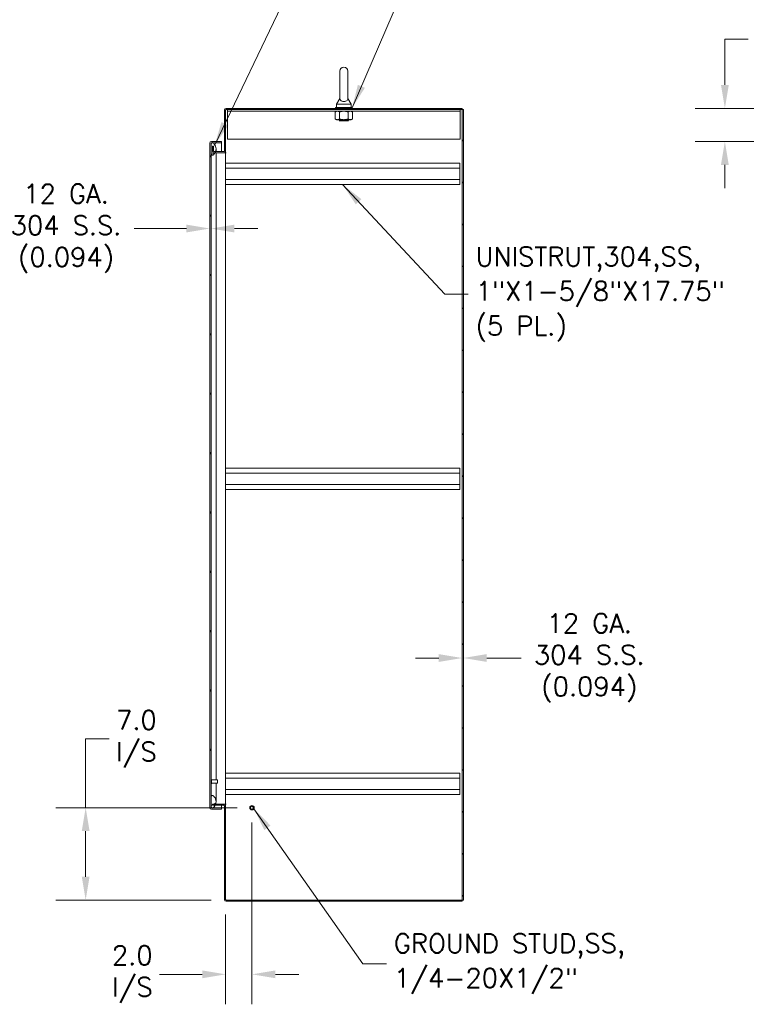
# Model space of a CAD drawing. Header units: inches. Extents: x 2 to 304, y 7 to 191.
# Tile 31 of 53: x 166 to 221, y 73 to 148. Entities that reach past the tile are written whole.
import ezdxf

# ---------------------------------------------------------------- set-up
doc = ezdxf.new("R2010")
doc.units = ezdxf.units.IN
doc.header["$LTSCALE"] = 18
doc.header["$MEASUREMENT"] = 0
for name, color, linetype, lineweight in [('Dimension (ANSI)', 7, 'Continuous', 5), ('Hatch (ANSI)', 7, 'Continuous', 5), ('Symbol (ANSI)', 7, 'Continuous', 5), ('Visible (ANSI)', 7, 'Continuous', 5)]:
    doc.layers.add(name, color=color, linetype=linetype, lineweight=lineweight)
doc.styles.add('ROMANS', font='romans.shx')
doc.dimstyles.new('Default (ANSI)', dxfattribs={"dimscale": 18, "dimtxt": 0.08, "dimasz": 0.098425, "dimexe": 0.125, "dimexo": 0.0625, "dimgap": 0.031496, "dimtad": 0, "dimtih": 1, "dimtoh": 1, "dimrnd": 1e-08, "dimzin": 0, "dimdsep": 46, "dimtxsty": 'ROMANS', "dimcen": 0.09, "dimdle": 0.393701, "dimclrd": 256, "dimclre": 256, "dimclrt": 256, "dimadec": 0, "dimazin": 0, "dimtfac": 1.25, "dimtofl": 0, "dimtmove": 0, "dimatfit": 3, "dimfxl": 0, "dimtolj": 1, "dimtzin": 0, "dimlwd": -1, "dimlwe": -1, "dimarcsym": 0})
doc.dimstyles.new('Default (ANSI)$7', dxfattribs={"dimscale": 18, "dimtxt": 0.08, "dimasz": 0.098425, "dimexe": 0.125, "dimexo": 0.0625, "dimgap": 0.031496, "dimtad": 0, "dimtih": 1, "dimtoh": 1, "dimrnd": 1e-08, "dimzin": 0, "dimdsep": 46, "dimtxsty": 'ROMANS', "dimcen": 0.09, "dimdle": 0.393701, "dimclrd": 256, "dimclre": 256, "dimclrt": 256, "dimadec": 0, "dimazin": 0, "dimtfac": 1.25, "dimtofl": 0, "dimtmove": 0, "dimatfit": 3, "dimfxl": 0, "dimtolj": 1, "dimtzin": 0, "dimlwd": -1, "dimlwe": -1, "dimarcsym": 0})

# ---------------------------------------------------------------- blocks, each defined once
blk = doc.blocks.new('*D16')
at = {"layer": 'Defpoints', "color": 0}
for p in [(219.288, 141.39), (236.83, 141.39), (235.728, 138.877)]:
    blk.add_point(p, dxfattribs=at)
at = {"layer": 'Dimension (ANSI)'}
for p, q in [((219.288, 143.162), (219.288, 146.639)), ((219.288, 146.639), (221.059, 146.639)), ((235.705, 141.39), (217.038, 141.39)), ((234.603, 138.877), (217.038, 138.877)), ((219.288, 137.105), (219.288, 135.333))]:
    blk.add_line(p, q, dxfattribs=at)
for points in [[(218.992, 143.162), (219.583, 143.162), (219.288, 141.39)], [(218.992, 137.105), (219.583, 137.105), (219.288, 138.877)]]:
    blk.add_solid(points, dxfattribs=at)
at = {"layer": 'Dimension (ANSI)', "insert": (221.626, 147.736), "char_height": 1.44, "attachment_point": 1, "style": 'ROMANS'}
blk.add_mtext('\\A1;(2.51)', dxfattribs=at)
blk = doc.blocks.new('*D30')
at = {"layer": 'Defpoints', "color": 0}
for p in [(199.365, 106.8), (199.459, 106.8), (199.365, 99.713)]:
    blk.add_point(p, dxfattribs=at)
at = {"layer": 'Dimension (ANSI)'}
for p, q in [((197.594, 99.713), (195.822, 99.713)), ((201.231, 99.713), (203.844, 99.713))]:
    blk.add_line(p, q, dxfattribs=at)
for points in [[(197.594, 100.008), (197.594, 99.418), (199.365, 99.713)], [(201.231, 100.008), (201.231, 99.418), (199.459, 99.713)]]:
    blk.add_solid(points, dxfattribs=at)
at = {"layer": 'Dimension (ANSI)', "insert": (209.005, 99.713), "char_height": 1.44, "attachment_point": 5, "style": 'ROMANS'}
blk.add_mtext('\\A1;12 GA.\\P304 S.S.\\P(0.094)', dxfattribs=at)
blk = doc.blocks.new('*D31')
at = {"layer": 'Defpoints', "color": 0}
for p in [(180.232, 132.276), (180.326, 132.276), (180.326, 132.276)]:
    blk.add_point(p, dxfattribs=at)
at = {"layer": 'Dimension (ANSI)'}
for p, q in [((178.461, 132.276), (174.49, 132.276)), ((182.098, 132.276), (183.869, 132.276))]:
    blk.add_line(p, q, dxfattribs=at)
for points in [[(178.461, 132.571), (178.461, 131.981), (180.232, 132.276)], [(182.098, 132.571), (182.098, 131.981), (180.326, 132.276)]]:
    blk.add_solid(points, dxfattribs=at)
at = {"layer": 'Dimension (ANSI)', "insert": (169.329, 132.276), "char_height": 1.44, "attachment_point": 5, "style": 'ROMANS'}
blk.add_mtext('\\A1;12 GA.\\P304 S.S.\\P(0.094)', dxfattribs=at)
blk = doc.blocks.new('*D32')
at = {"layer": 'Defpoints', "color": 0}
for p in [(183.428, 88.359), (181.428, 81.39), (181.428, 75.728)]:
    blk.add_point(p, dxfattribs=at)
at = {"layer": 'Dimension (ANSI)'}
for p, q in [((183.428, 87.234), (183.428, 73.478)), ((181.428, 80.265), (181.428, 73.478)), ((179.656, 75.728), (176.424, 75.728)), ((185.199, 75.728), (186.971, 75.728))]:
    blk.add_line(p, q, dxfattribs=at)
for points in [[(179.656, 76.023), (179.656, 75.432), (181.428, 75.728)], [(185.199, 76.023), (185.199, 75.432), (183.428, 75.728)]]:
    blk.add_solid(points, dxfattribs=at)
at = {"layer": 'Dimension (ANSI)', "insert": (174.349, 75.728), "char_height": 1.44, "attachment_point": 5, "style": 'ROMANS'}
blk.add_mtext('\\A1;2.0\\PI/S', dxfattribs=at)
blk = doc.blocks.new('*D33')
at = {"layer": 'Defpoints', "color": 0}
for p in [(183.428, 88.359), (170.816, 81.359), (181.459, 81.359)]:
    blk.add_point(p, dxfattribs=at)
at = {"layer": 'Dimension (ANSI)'}
for p, q in [((170.816, 88.359), (170.816, 93.573)), ((170.816, 93.573), (172.588, 93.573)), ((182.303, 88.359), (168.566, 88.359)), ((170.816, 83.13), (170.816, 86.587)), ((180.334, 81.359), (168.566, 81.359))]:
    blk.add_line(p, q, dxfattribs=at)
for points in [[(170.521, 86.587), (171.112, 86.587), (170.816, 88.359)], [(170.521, 83.13), (171.112, 83.13), (170.816, 81.359)]]:
    blk.add_solid(points, dxfattribs=at)
at = {"layer": 'Dimension (ANSI)', "insert": (174.663, 93.573), "char_height": 1.44, "attachment_point": 5, "style": 'ROMANS'}
blk.add_mtext('\\A1;7.0\\PI/S', dxfattribs=at)

msp = doc.modelspace()

# ---------------------------------------------------------------- hatches: boundary and pattern name
at = {"layer": 'Hatch (ANSI)'}
h = msp.add_hatch(dxfattribs=at)
h.set_pattern_fill('ANSI31', color=256, scale=18, angle=90, style=0)
edge = h.paths.add_edge_path()
edge.add_ellipse((181.4589, 141.265), major_axis=(0, 0.125), ratio=1, start_angle=0, end_angle=90)
edge.add_line((181.334, 141.265), (181.334, 138.1399))
edge.add_ellipse((181.3027, 138.1399), major_axis=(0.0312, 0), ratio=1, start_angle=270, end_angle=360, ccw=False)
edge.add_line((181.3027, 138.1087), (180.6656, 138.1087))
edge.add_line((180.6656, 138.1087), (180.5526, 138.1087))
edge.add_ellipse((180.5526, 138.1399), major_axis=(0, -0.0313), ratio=1, start_angle=270, end_angle=360, ccw=False)
edge.add_line((180.5214, 138.1399), (180.5214, 138.515))
edge.add_line((180.5214, 138.515), (180.4277, 138.515))
edge.add_line((180.4277, 138.515), (180.4277, 138.1399))
edge.add_ellipse((180.5526, 138.1399), major_axis=(-0.125, 0), ratio=1, start_angle=0, end_angle=90)
edge.add_line((180.5526, 138.015), (180.6217, 138.015))
edge.add_line((180.6217, 138.015), (181.3027, 138.015))
edge.add_ellipse((181.3027, 138.1399), major_axis=(0, -0.125), ratio=1, start_angle=0, end_angle=90)
edge.add_line((181.4277, 138.1399), (181.4277, 141.265))
edge.add_ellipse((181.4589, 141.265), major_axis=(-0.0312, 0), ratio=1, start_angle=270, end_angle=360, ccw=False)
edge.add_line((181.4589, 141.2963), (199.3653, 141.2963))
edge.add_line((199.3653, 141.2963), (199.3653, 141.39))
edge.add_line((199.3653, 141.39), (181.4589, 141.39))
h = msp.add_hatch(dxfattribs=at)
h.set_pattern_fill('ANSI31', color=256, scale=18, style=0)
h.paths.add_polyline_path([(199.459, 141.2963), (199.3653, 141.2963), (199.3653, 81.3587), (199.459, 81.3587)])
h = msp.add_hatch(dxfattribs=at)
h.set_pattern_fill('ANSI31', color=256, scale=18, angle=75, style=0)
edge = h.paths.add_edge_path()
edge.add_line((180.3571, 138.7829), (180.3948, 138.7829))
edge.add_line((180.3948, 138.7829), (180.4509, 138.7829))
edge.add_line((180.4509, 138.7829), (181.1072, 138.7829))
edge.add_line((181.1072, 138.7829), (181.1072, 138.8766))
edge.add_line((181.1072, 138.8766), (180.3571, 138.8766))
edge.add_ellipse((180.3571, 138.7517), major_axis=(0, 0.1249), ratio=1, start_angle=0, end_angle=90)
edge.add_line((180.2322, 138.7517), (180.2322, 88.3766))
edge.add_ellipse((180.3571, 88.3766), major_axis=(-0.1249, 0), ratio=1, start_angle=0, end_angle=90)
edge.add_line((180.3571, 88.2516), (181.1072, 88.2516))
edge.add_line((181.1072, 88.2516), (181.1072, 88.3453))
edge.add_line((181.1072, 88.3453), (180.4506, 88.3453))
edge.add_line((180.4506, 88.3453), (180.3951, 88.3453))
edge.add_line((180.3951, 88.3453), (180.3571, 88.3453))
edge.add_ellipse((180.3571, 88.3766), major_axis=(0, -0.0312), ratio=1, start_angle=270, end_angle=360, ccw=False)
edge.add_line((180.3259, 88.3766), (180.3259, 88.4392))
edge.add_line((180.3259, 88.4392), (180.3259, 89.1892))
edge.add_line((180.3259, 89.1892), (180.3259, 137.9392))
edge.add_line((180.3259, 137.9392), (180.3259, 138.6892))
edge.add_line((180.3259, 138.6892), (180.3259, 138.7517))
edge.add_ellipse((180.3571, 138.7517), major_axis=(-0.0312, 0), ratio=1, start_angle=270, end_angle=360, ccw=False)
h = msp.add_hatch(dxfattribs=at)
h.set_pattern_fill('ANSI31', color=256, scale=18, angle=-15, style=0)
edge = h.paths.add_edge_path()
edge.add_spline(control_points=[(180.7009, 88.8142), (180.702, 88.8816), (180.6908, 88.948), (180.6463, 89.0749), (180.6148, 89.1302), (180.555, 89.2088), (180.5262, 89.2378), (180.4839, 89.268), (180.4677, 89.2774), (180.4509, 89.2829)], knot_values=[-1.0427391, -1.0427391, -1.0427391, -1.0427391, -0.7197579, -0.7197579, -0.3955238, -0.3955238, -0.1347707, -0.1347707, 0, 0, 0, 0], degree=3, periodic=0)
edge.add_spline(control_points=[(180.4509, 89.2829), (180.4441, 89.2851), (180.4372, 89.2867), (180.4237, 89.2882), (180.4172, 89.2882), (180.4014, 89.286), (180.3928, 89.2829), (180.3743, 89.2718), (180.3655, 89.2632), (180.3467, 89.2386), (180.3358, 89.2179), (180.3259, 89.1892)], knot_values=[-0.6647416, -0.6647416, -0.6647416, -0.6647416, -0.5774144, -0.5774144, -0.4971613, -0.4971613, -0.3816552, -0.3816552, -0.2317188, -0.2317188, 0, 0, 0, 0], degree=3, periodic=0)
edge.add_line((180.3259, 89.1892), (180.3259, 88.4392))
edge.add_spline(control_points=[(180.3259, 88.4392), (180.3311, 88.4243), (180.3374, 88.4093), (180.3514, 88.3844), (180.3589, 88.3734), (180.3748, 88.3572), (180.3827, 88.3511), (180.3927, 88.3463), (180.3939, 88.3458), (180.3951, 88.3453)], knot_values=[-0.4489058, -0.4489058, -0.4489058, -0.4489058, -0.3290151, -0.3290151, -0.2310988, -0.2310988, -0.1559399, -0.1559399, -0.1461905, -0.1461905, -0.1461905, -0.1461905], degree=3, periodic=0)
edge.add_spline(control_points=[(180.3951, 88.3453), (180.4023, 88.3423), (180.4099, 88.3406), (180.4289, 88.3396), (180.44, 88.3417), (180.4506, 88.3453)], knot_values=[-0.1461905, -0.1461905, -0.1461905, -0.1461905, -0.085923, -0.085923, -0.0007796, -0.0007796, -0.0007796, -0.0007796], degree=3, periodic=0)
edge.add_spline(control_points=[(180.4506, 88.3453), (180.4507, 88.3453), (180.4508, 88.3454), (180.4509, 88.3454)], knot_values=[-0.0007796, -0.0007796, -0.0007796, -0.0007796, 0, 0, 0, 0], degree=3, periodic=0)
edge.add_spline(control_points=[(180.4509, 88.3454), (180.4698, 88.352), (180.4879, 88.3638), (180.5236, 88.3927), (180.5424, 88.4126), (180.5841, 88.4636), (180.6097, 88.5022), (180.632, 88.5463)], knot_values=[-2.3914218, -2.3914218, -2.3914218, -2.3914218, -2.0558457, -2.0558457, -1.6231424, -1.6231424, -0.9564736, -0.9564736, -0.9564736, -0.9564736], degree=3, periodic=0)
edge.add_spline(control_points=[(180.632, 88.5463), (180.6414, 88.5648), (180.6502, 88.5843), (180.6624, 88.6153), (180.6667, 88.6271), (180.6709, 88.64)], knot_values=[-0.9564736, -0.9564736, -0.9564736, -0.9564736, -0.6762108, -0.6762108, -0.527947, -0.527947, -0.527947, -0.527947], degree=3, periodic=0)
edge.add_spline(control_points=[(180.6709, 88.64), (180.686, 88.6858), (180.6997, 88.7449), (180.7009, 88.8142)], knot_values=[-0.527947, -0.527947, -0.527947, -0.527947, 0, 0, 0, 0], degree=3, periodic=0)
edge = h.paths.add_edge_path()
edge.add_spline(control_points=[(180.4509, 137.8454), (180.4704, 137.8518), (180.4894, 137.8635), (180.5267, 137.8922), (180.5464, 137.9119), (180.5838, 137.9558), (180.6036, 137.9836), (180.6217, 138.015)], knot_values=[-2.2571609, -2.2571609, -2.2571609, -2.2571609, -1.9421555, -1.9421555, -1.5382838, -1.5382838, -1.0684525, -1.0684525, -1.0684525, -1.0684525], degree=3, periodic=0)
edge.add_spline(control_points=[(180.6217, 138.015), (180.6375, 138.0422), (180.6519, 138.0722), (180.6645, 138.1057), (180.665, 138.1072), (180.6656, 138.1087)], knot_values=[-1.0684525, -1.0684525, -1.0684525, -1.0684525, -0.6602481, -0.6602481, -0.6416847, -0.6416847, -0.6416847, -0.6416847], degree=3, periodic=0)
edge.add_spline(control_points=[(180.6656, 138.1087), (180.6845, 138.1602), (180.7023, 138.23), (180.7009, 138.3142)], knot_values=[-0.6416847, -0.6416847, -0.6416847, -0.6416847, 0, 0, 0, 0], degree=3, periodic=0)
edge.add_spline(control_points=[(180.7009, 138.3142), (180.6997, 138.3832), (180.6857, 138.451), (180.6372, 138.5796), (180.6044, 138.6359), (180.5474, 138.7114), (180.521, 138.7392), (180.4814, 138.7686), (180.4665, 138.7775), (180.4509, 138.7829)], knot_values=[-1.0483302, -1.0483302, -1.0483302, -1.0483302, -0.7120009, -0.7120009, -0.3751501, -0.3751501, -0.1257788, -0.1257788, 0, 0, 0, 0], degree=3, periodic=0)
edge.add_spline(control_points=[(180.4509, 138.7829), (180.4444, 138.7851), (180.4378, 138.7868), (180.4247, 138.7884), (180.4185, 138.7884), (180.4061, 138.7868), (180.4004, 138.7852), (180.3948, 138.7829)], knot_values=[-0.4962532, -0.4962532, -0.4962532, -0.4962532, -0.4372195, -0.4372195, -0.3825643, -0.3825643, -0.3296362, -0.3296362, -0.3296362, -0.3296362], degree=3, periodic=0)
edge.add_spline(control_points=[(180.3948, 138.7829), (180.3919, 138.7817), (180.3891, 138.7803), (180.3758, 138.7725), (180.3668, 138.7639), (180.3453, 138.7364), (180.3344, 138.7134), (180.3259, 138.6892)], knot_values=[-0.3296362, -0.3296362, -0.3296362, -0.3296362, -0.3022453, -0.3022453, -0.195919, -0.195919, 0, 0, 0, 0], degree=3, periodic=0)
edge.add_line((180.3259, 138.6892), (180.3259, 137.9392))
edge.add_spline(control_points=[(180.3259, 137.9392), (180.3309, 137.9246), (180.3369, 137.9098), (180.3503, 137.8852), (180.3576, 137.8744), (180.3731, 137.8581), (180.3808, 137.8519), (180.398, 137.8434), (180.4069, 137.841), (180.428, 137.8397), (180.4397, 137.8417), (180.4509, 137.8454)], knot_values=[-0.4494753, -0.4494753, -0.4494753, -0.4494753, -0.3321231, -0.3321231, -0.2359747, -0.2359747, -0.1608287, -0.1608287, -0.089664, -0.089664, 0, 0, 0, 0], degree=3, periodic=0)
h = msp.add_hatch(dxfattribs=at)
h.set_pattern_fill('ANSI31', color=256, scale=18, angle=15, style=0)
edge = h.paths.add_edge_path()
edge.add_ellipse((181.4589, 81.3899), major_axis=(-0.125, 0), ratio=1, start_angle=0, end_angle=90)
edge.add_line((181.4589, 81.265), (199.3653, 81.265))
edge.add_line((199.3653, 81.265), (199.3653, 81.3587))
edge.add_line((199.3653, 81.3587), (181.4589, 81.3587))
edge.add_ellipse((181.4589, 81.3899), major_axis=(0, -0.0313), ratio=1, start_angle=270, end_angle=360, ccw=False)
edge.add_line((181.4277, 81.3899), (181.4277, 88.515))
edge.add_ellipse((181.3027, 88.515), major_axis=(0.1249, 0), ratio=1, start_angle=0, end_angle=90)
edge.add_line((181.3027, 88.64), (180.6709, 88.64))
edge.add_line((180.6709, 88.64), (180.4277, 88.64))
edge.add_line((180.4277, 88.64), (180.4277, 88.5463))
edge.add_line((180.4277, 88.5463), (180.632, 88.5463))
edge.add_line((180.632, 88.5463), (181.3027, 88.5463))
edge.add_ellipse((181.3027, 88.515), major_axis=(0, 0.0313), ratio=1, start_angle=270, end_angle=360, ccw=False)
edge.add_line((181.334, 88.515), (181.334, 81.3899))

# ---------------------------------------------------------------- linework, layer by layer
at = {"layer": 'Visible (ANSI)'}
for p, q in [((190.0865, 144.2025), (190.0865, 142.1425)), ((190.7065, 142.1425), (190.7065, 144.2025)), ((190.0865, 142.1425), (189.8365, 141.7025)), ((190.7065, 142.1425), (190.9565, 141.7025)), ((181.334, 141.265), (181.334, 138.1399)), ((181.4277, 138.1399), (181.4277, 141.265)), ((199.3653, 141.39), (181.4589, 141.39)), ((181.4589, 141.2963), (199.3653, 141.2963)), ((181.584, 141.1713), (181.584, 141.2963)), ((181.584, 141.1713), (199.209, 141.1713)), ((181.584, 141.1713), (181.584, 141.1557)), ((181.584, 141.1557), (181.584, 139.0463)), ((189.834, 141.1713), (189.7469, 141.121)), ((189.7469, 140.5805), (189.7469, 141.121)), ((189.7715, 141.4525), (191.0215, 141.4525)), ((189.7715, 141.39), (189.7715, 141.4525)), ((189.8365, 141.7025), (190.9565, 141.7025)), ((189.8365, 141.7025), (189.8365, 141.4525)), ((190.0717, 140.5805), (190.0717, 141.121)), ((190.7212, 140.5805), (190.7212, 141.121)), ((190.9565, 141.7025), (190.9565, 141.4525)), ((190.959, 141.1713), (191.046, 141.121)), ((191.0215, 141.39), (191.0215, 141.4525)), ((191.046, 140.5805), (191.046, 141.121)), ((199.209, 141.1713), (199.209, 141.2963)), ((199.209, 141.1713), (199.209, 141.1557)), ((199.209, 139.0463), (199.209, 141.1557)), ((199.3653, 141.2963), (199.3653, 141.39)), ((199.459, 141.2963), (199.3653, 141.2963)), ((199.3653, 141.2963), (199.3653, 81.3587)), ((199.459, 81.3587), (199.459, 141.2963)), ((189.834, 140.5303), (189.7469, 140.5805)), ((189.834, 140.5303), (189.9093, 140.5303)), ((189.9093, 140.5303), (190.3965, 140.5303)), ((190.0215, 140.5303), (190.0215, 140.5262)), ((190.7715, 140.5262), (190.0215, 140.5262)), ((190.0815, 140.495), (190.0215, 140.5262)), ((190.0815, 140.47), (190.0479, 140.4525)), ((190.745, 140.4525), (190.0479, 140.4525)), ((190.3965, 140.5303), (190.8836, 140.5303)), ((190.7114, 140.495), (190.7715, 140.5262)), ((190.7114, 140.47), (190.745, 140.4525)), ((190.7715, 140.5303), (190.7715, 140.5262)), ((190.8836, 140.5303), (190.959, 140.5303)), ((190.959, 140.5303), (191.046, 140.5805)), ((181.1072, 138.8766), (180.3571, 138.8766)), ((181.1072, 138.7829), (181.1072, 138.8766)), ((181.584, 139.0463), (199.209, 139.0463)), ((180.2322, 138.7517), (180.2322, 88.3766)), ((180.3259, 88.3766), (180.3259, 138.7517)), ((180.3259, 138.6892), (180.3259, 137.9392)), ((180.3571, 138.7829), (181.1072, 138.7829)), ((180.3571, 138.7719), (180.3765, 138.7719)), ((180.5214, 138.515), (180.4277, 138.515)), ((180.4277, 138.515), (180.4277, 138.1399)), ((180.4747, 138.7719), (181.1072, 138.7719)), ((180.5214, 138.1399), (180.5214, 138.515)), ((180.7009, 138.3049), (180.7009, 138.1087)), ((181.1072, 138.1087), (181.1072, 138.7719)), ((181.4277, 138.1399), (181.4277, 138.0152)), ((181.3027, 138.1087), (180.5526, 138.1087)), ((180.5526, 138.015), (181.3027, 138.015)), ((180.7009, 138.015), (180.7009, 137.8142)), ((180.7009, 137.8142), (180.7009, 90.4703)), ((181.4277, 138.015), (181.3027, 138.015)), ((181.4277, 138.0152), (181.4591, 138.0152)), ((181.4277, 138.015), (181.4277, 88.64)), ((181.4277, 138.015), (181.4589, 138.015)), ((181.4591, 138.015), (181.4589, 138.015)), ((181.4591, 138.0152), (181.4591, 138.015)), ((199.1777, 137.23), (181.4277, 137.23)), ((199.1777, 136.845), (181.4277, 136.845)), ((199.1777, 137.23), (199.1777, 136.845)), ((199.1777, 135.99), (199.1777, 136.845)), ((199.1777, 135.99), (181.4277, 135.99)), ((199.1777, 135.99), (199.1777, 135.605)), ((199.1777, 135.605), (181.4277, 135.605)), ((199.1777, 114.105), (181.4277, 114.105)), ((199.1777, 113.72), (181.4277, 113.72)), ((199.1777, 114.105), (199.1777, 113.72)), ((199.1777, 112.865), (199.1777, 113.72)), ((199.1777, 112.865), (181.4277, 112.865)), ((199.1777, 112.865), (199.1777, 112.48)), ((199.1777, 112.48), (181.4277, 112.48)), ((180.3404, 90.5138), (180.3339, 90.5138)), ((180.3484, 90.5058), (180.3484, 90.1848)), ((180.8102, 90.4703), (180.3484, 90.4703)), ((180.8102, 90.2203), (180.8102, 90.4703)), ((180.8259, 90.4546), (180.8102, 90.4703)), ((180.8259, 90.4546), (180.8259, 90.236)), ((199.1777, 90.98), (181.4277, 90.98)), ((199.1777, 90.595), (181.4277, 90.595)), ((199.1777, 90.98), (199.1777, 90.595)), ((199.1777, 89.74), (199.1777, 90.595)), ((180.3404, 90.1768), (180.3339, 90.1768)), ((180.8102, 90.2203), (180.3484, 90.2203)), ((180.7009, 90.2203), (180.7009, 89.3142)), ((180.8259, 90.236), (180.8102, 90.2203)), ((199.1777, 89.74), (181.4277, 89.74)), ((199.1777, 89.74), (199.1777, 89.355)), ((180.3259, 89.1892), (180.3259, 88.4392)), ((180.7009, 89.3142), (180.7009, 88.8234)), ((199.1777, 89.355), (181.4277, 89.355)), ((180.3571, 88.3564), (180.3766, 88.3564)), ((181.1072, 88.3453), (180.3571, 88.3453)), ((180.3571, 88.2516), (181.1072, 88.2516)), ((181.3027, 88.64), (180.4277, 88.64)), ((180.4277, 88.64), (180.4277, 88.5463)), ((180.4277, 88.5463), (181.3027, 88.5463)), ((180.4745, 88.3564), (181.1072, 88.3564)), ((181.1072, 88.3564), (181.1072, 88.5463)), ((181.1072, 88.2516), (181.1072, 88.3453)), ((181.3027, 88.64), (181.4277, 88.64)), ((181.334, 88.515), (181.334, 81.3899)), ((181.4277, 88.64), (181.4589, 88.64)), ((181.4591, 88.6398), (181.4277, 88.6398)), ((181.4277, 88.6398), (181.4277, 88.515)), ((181.4277, 81.3899), (181.4277, 88.515)), ((181.4589, 88.64), (181.4591, 88.64)), ((181.4591, 88.64), (181.4591, 88.6398)), ((199.3653, 81.3587), (181.4589, 81.3587)), ((181.4589, 81.265), (199.3653, 81.265)), ((199.3653, 81.3587), (199.459, 81.3587)), ((199.3653, 81.265), (199.3653, 81.3587))]:
    msp.add_line(p, q, dxfattribs=at)
for radius in [0.1685, 0.125, 0.1093]:
    msp.add_circle((183.4277, 88.3587), radius, dxfattribs=at)
for centre, radius, start, end in [((190.3965, 144.2025), 0.31, 0, 180), ((181.4589, 141.265), 0.125, 90, 180), ((181.4589, 141.265), 0.0312, 90, 180), ((190.075, 140.4825), 0.0141, 297.5, 62.5), ((190.7179, 140.4825), 0.0141, 117.5, 242.5), ((180.3571, 138.7517), 0.1249, 90, 180), ((180.3571, 138.7517), 0.0312, 90, 180), ((180.5526, 138.1399), 0.125, 180, 270), ((180.5526, 138.1399), 0.0313, 180, 270), ((181.3027, 138.1399), 0.0312, 270, 0), ((181.3027, 138.1399), 0.125, 270, 0), ((180.3339, 90.5058), 0.008, 90, 180), ((180.3404, 90.5058), 0.008, 0, 90), ((180.3339, 90.1848), 0.008, 180, 270), ((180.3404, 90.1848), 0.008, 270, 0), ((180.3571, 88.3766), 0.1249, 180, 270), ((180.3571, 88.3766), 0.0312, 180, 270), ((181.3027, 88.515), 0.1249, 0, 90), ((181.3027, 88.515), 0.0313, 0, 90), ((181.4589, 81.3899), 0.125, 180, 270), ((181.4589, 81.3899), 0.0313, 180, 270)]:
    msp.add_arc(centre, radius, start, end, dxfattribs=at)
for points, knots in [([(190.7065, 142.1425), (190.7065, 142.1425), (190.7066, 142.1387), (190.7054, 142.1174), (190.7031, 142.0968), (190.6849, 142.045), (190.6664, 142.0149), (190.6151, 141.9688), (190.5874, 141.9513), (190.5259, 141.9259), (190.4943, 141.9173), (190.4289, 141.9079), (190.3966, 141.9068), (190.3333, 141.9112), (190.3035, 141.9166), (190.246, 141.9333), (190.2194, 141.945), (190.1692, 141.9751), (190.1475, 141.9942), (190.1081, 142.0431), (190.0972, 142.0718), (190.0872, 142.1143), (190.0866, 142.1326), (190.0864, 142.1415), (190.0865, 142.1425), (190.0865, 142.1425)], [0, 0, 0, 0, 0.06292404, 0.06292404, 0.14907055, 0.14907055, 0.25610509, 0.25610509, 0.336116, 0.336116, 0.40328218, 0.40328218, 0.46536928, 0.46536928, 0.52564713, 0.52564713, 0.59143372, 0.59143372, 0.67079373, 0.67079373, 0.78259067, 0.78259067, 0.8847232, 0.8847232, 0.91423809, 0.91423809, 0.91423809, 0.91423809]), ([(180.4509, 138.7829), (180.4444, 138.7851), (180.4378, 138.7868), (180.4247, 138.7884), (180.4185, 138.7884), (180.403, 138.7864), (180.3944, 138.7834), (180.3758, 138.7725), (180.3668, 138.7639), (180.3453, 138.7364), (180.3344, 138.7134), (180.3259, 138.6892)], [-0.4962532, -0.4962532, -0.4962532, -0.4962532, -0.43721951, -0.43721951, -0.38256427, -0.38256427, -0.30224527, -0.30224527, -0.19591897, -0.19591897, 0, 0, 0, 0]), ([(180.3259, 138.7517), (180.3259, 138.758), (180.339, 138.7644), (180.3544, 138.7707), (180.3553, 138.7711), (180.3562, 138.7715), (180.3571, 138.7719)], [0, 0, 0, 0, 1.4834748, 1.4834748, 1.4834748, 1.5707963, 1.5707963, 1.5707963, 1.5707963]), ([(180.7009, 138.3142), (180.6997, 138.3832), (180.6857, 138.451), (180.6372, 138.5796), (180.6044, 138.6359), (180.5474, 138.7114), (180.521, 138.7392), (180.4814, 138.7686), (180.4665, 138.7775), (180.4509, 138.7829)], [-1.0483302, -1.0483302, -1.0483302, -1.0483302, -0.7120009, -0.7120009, -0.3751501, -0.3751501, -0.1257788, -0.1257788, 0, 0, 0, 0]), ([(180.4509, 137.8454), (180.4704, 137.8518), (180.4894, 137.8635), (180.5267, 137.8922), (180.5464, 137.9119), (180.6012, 137.9762), (180.638, 138.0352), (180.6835, 138.1562), (180.7023, 138.2275), (180.7009, 138.3142)], [-2.2571609, -2.2571609, -2.2571609, -2.2571609, -1.9421555, -1.9421555, -1.5382838, -1.5382838, -0.6602481, -0.6602481, 0, 0, 0, 0]), ([(180.3259, 137.9392), (180.3309, 137.9246), (180.3369, 137.9098), (180.3503, 137.8852), (180.3576, 137.8744), (180.3731, 137.8581), (180.3808, 137.8519), (180.398, 137.8434), (180.4069, 137.841), (180.428, 137.8397), (180.4397, 137.8417), (180.4509, 137.8454)], [-0.44947527, -0.44947527, -0.44947527, -0.44947527, -0.33212313, -0.33212313, -0.23597471, -0.23597471, -0.16082872, -0.16082872, -0.08966395, -0.08966395, 0, 0, 0, 0]), ([(180.4509, 89.2829), (180.4441, 89.2851), (180.4372, 89.2867), (180.4237, 89.2882), (180.4172, 89.2882), (180.4014, 89.286), (180.3928, 89.2829), (180.3743, 89.2718), (180.3655, 89.2632), (180.3467, 89.2386), (180.3358, 89.2179), (180.3259, 89.1892)], [-0.66474161, -0.66474161, -0.66474161, -0.66474161, -0.57741441, -0.57741441, -0.49716125, -0.49716125, -0.38165516, -0.38165516, -0.23171884, -0.23171884, 0, 0, 0, 0]), ([(180.7009, 88.8142), (180.702, 88.8816), (180.6908, 88.948), (180.6463, 89.0749), (180.6148, 89.1302), (180.555, 89.2088), (180.5262, 89.2378), (180.4839, 89.268), (180.4677, 89.2774), (180.4509, 89.2829)], [-1.0427391, -1.0427391, -1.0427391, -1.0427391, -0.7197579, -0.7197579, -0.3955238, -0.3955238, -0.1347707, -0.1347707, 0, 0, 0, 0]), ([(180.3259, 88.4392), (180.3311, 88.4243), (180.3374, 88.4093), (180.3514, 88.3844), (180.3589, 88.3734), (180.3748, 88.3572), (180.3827, 88.3511), (180.3999, 88.3429), (180.4086, 88.3407), (180.429, 88.3396), (180.4402, 88.3417), (180.4509, 88.3454)], [-0.44890583, -0.44890583, -0.44890583, -0.44890583, -0.32901514, -0.32901514, -0.23109884, -0.23109884, -0.15593989, -0.15593989, -0.08592304, -0.08592304, 0, 0, 0, 0]), ([(180.3259, 88.3766), (180.3259, 88.3702), (180.339, 88.3638), (180.3544, 88.3575), (180.3553, 88.3571), (180.3562, 88.3567), (180.3571, 88.3564)], [0, 0, 0, 0, 1.4834748, 1.4834748, 1.4834748, 1.5707963, 1.5707963, 1.5707963, 1.5707963]), ([(180.4509, 88.3454), (180.4698, 88.352), (180.4879, 88.3638), (180.5236, 88.3927), (180.5424, 88.4126), (180.5947, 88.4766), (180.6312, 88.5361), (180.6774, 88.6534), (180.6994, 88.7254), (180.7009, 88.8142)], [-2.3914218, -2.3914218, -2.3914218, -2.3914218, -2.0558457, -2.0558457, -1.6231424, -1.6231424, -0.6762108, -0.6762108, 0, 0, 0, 0])]:
    msp.add_open_spline(points, degree=3, knots=knots, dxfattribs=at)
for points in [[(189.9093, 141.1713), (189.834, 141.1713), (189.7469, 141.121)], [(190.0717, 141.121), (189.9847, 141.1713), (189.9093, 141.1713)], [(190.3965, 141.1713), (190.2457, 141.1713), (190.0717, 141.121)], [(190.7212, 141.121), (190.5472, 141.1713), (190.3965, 141.1713)], [(190.8836, 141.1713), (190.8082, 141.1713), (190.7212, 141.121)], [(191.046, 141.121), (190.959, 141.1713), (190.8836, 141.1713)], [(189.7469, 140.5805), (189.834, 140.5303), (189.9093, 140.5303)], [(189.9093, 140.5303), (189.9847, 140.5303), (190.0717, 140.5805)], [(190.0717, 140.5805), (190.2457, 140.5303), (190.3965, 140.5303)], [(190.3965, 140.5303), (190.5472, 140.5303), (190.7212, 140.5805)], [(190.7212, 140.5805), (190.8082, 140.5303), (190.8836, 140.5303)], [(190.8836, 140.5303), (190.959, 140.5303), (191.046, 140.5805)]]:
    msp.add_rational_spline(points, [1, 1.0379548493, 1], degree=2, dxfattribs=at)
for points in [[(180.3571, 138.7719), (180.3484, 138.771), (180.3398, 138.7701), (180.3313, 138.7692)], [(180.3312, 88.359), (180.3397, 88.3581), (180.3484, 88.3572), (180.3571, 88.3564)]]:
    msp.add_open_spline(points, degree=3, dxfattribs=at)

# ---------------------------------------------------------------- texts
at = {"layer": 'Symbol (ANSI)', "char_height": 1.44, "attachment_point": 4, "line_spacing_factor": 1.093904, "style": 'ROMANS'}
for s, insert, width in [('{\\fRomanS|b0|i0;\\H1.4400;UNISTRUT,304,SS,\\P1"X1-5/8"X17.75"\\P\\fromans|b0|i0;\\H1.4400;(5 PL.)}', (200.3872, 127.2896), 21.047924), ('{\\fRomanS|b0|i0;\\H1.4400;GROUND STUD,SS,\\P1/4-20X1/2"}', (194.1848, 76.5235), 20.269265)]:
    msp.add_mtext(s, dxfattribs=dict(at, insert=insert, width=width))

# ---------------------------------------------------------------- dimensions: what is measured, and where the dimension line sits
at = {"layer": 'Dimension (ANSI)'}
for base, p1, p2, angle, text, override, picture, middle in [((219.2878, 141.39), (235.7279, 138.8766), (236.8297, 141.39), 90, '(<>)', {"dimgap": 0.031496, "dimdec": 2, "dimtol": 0, "dimlim": 0, "dimtp": 0, "dimtm": 0, "dimtdec": 2, "dimatfit": 1}, '*D16', (224.712, 146.6389)), ((180.3259, 132.2759), (180.2322, 132.2759), (180.3259, 132.2759), 180, '12 GA.\\P304 S.S.\\P(<>)', {"dimgap": 0.031496, "dimtih": 0, "dimtoh": 0, "dimdec": 3, "dimse1": 1, "dimse2": 1, "dimtol": 0, "dimlim": 0, "dimtp": 0, "dimtm": 0, "dimtdec": 2, "dimatfit": 1}, '*D31', (169.3291, 132.2759)), ((170.8163, 81.3587), (183.4277, 88.3587), (181.4589, 81.3587), 90, '<>\\PI/S', {"dimdec": 1, "dimtp": 0, "dimtm": 0, "dimtdec": 1, "dimatfit": 2}, '*D33', (174.6634, 93.5733)), ((181.4277, 75.7276), (183.4277, 88.3587), (181.4277, 81.3899), 180, '<>\\PI/S', {"dimtih": 0, "dimtoh": 0, "dimdec": 1, "dimtp": 0, "dimtm": 0, "dimtdec": 1, "dimatfit": 1}, '*D32', (174.3488, 75.7276))]:
    dim = msp.add_linear_dim(base=base, p1=p1, p2=p2, angle=angle, text=text, dimstyle='Default (ANSI)', override=override, dxfattribs=at)
    dim.commit()
    dim.dimension.update_dxf_attribs({"geometry": picture, "text_midpoint": middle, "dimtype": 160})
dim = msp.add_linear_dim(base=(199.3653, 99.7129), p1=(199.459, 106.7996), p2=(199.3653, 106.7996), text='12 GA.\\P304 S.S.\\P(<>)', dimstyle='Default (ANSI)', override={"dimgap": 0.031496, "dimtih": 0, "dimtoh": 0, "dimdec": 3, "dimse1": 1, "dimse2": 1, "dimtol": 0, "dimlim": 0, "dimtp": 0, "dimtm": 0, "dimtdec": 2, "dimatfit": 1}, dxfattribs=at)
dim.commit()
dim.dimension.update_dxf_attribs({"geometry": '*D30', "text_midpoint": (209.0052, 99.7129), "dimtype": 160})

# ---------------------------------------------------------------- leaders
at = {"layer": 'Symbol (ANSI)', "annotation_type": 0, "has_hookline": 1, "hookline_direction": 0}
for points, text_width in [([(180.6095, 138.6228), (190.3669, 159.0121), (192.1385, 159.0121)], 17.8165), ([(191.0215, 141.4331), (195.0395, 150.7384), (196.8112, 150.7384)], 18.5601), ([(190.3027, 135.605), (198.0486, 127.2896), (199.8203, 127.2896)], 20.2877), ([(183.58, 88.2867), (191.8463, 76.5235), (193.6179, 76.5235)], 19.5904)]:
    msp.add_leader(points, dimstyle='Default (ANSI)$7', override={"dimtad": 0}, dxfattribs=dict(at, text_width=text_width))

doc.saveas('drawing.dxf')
